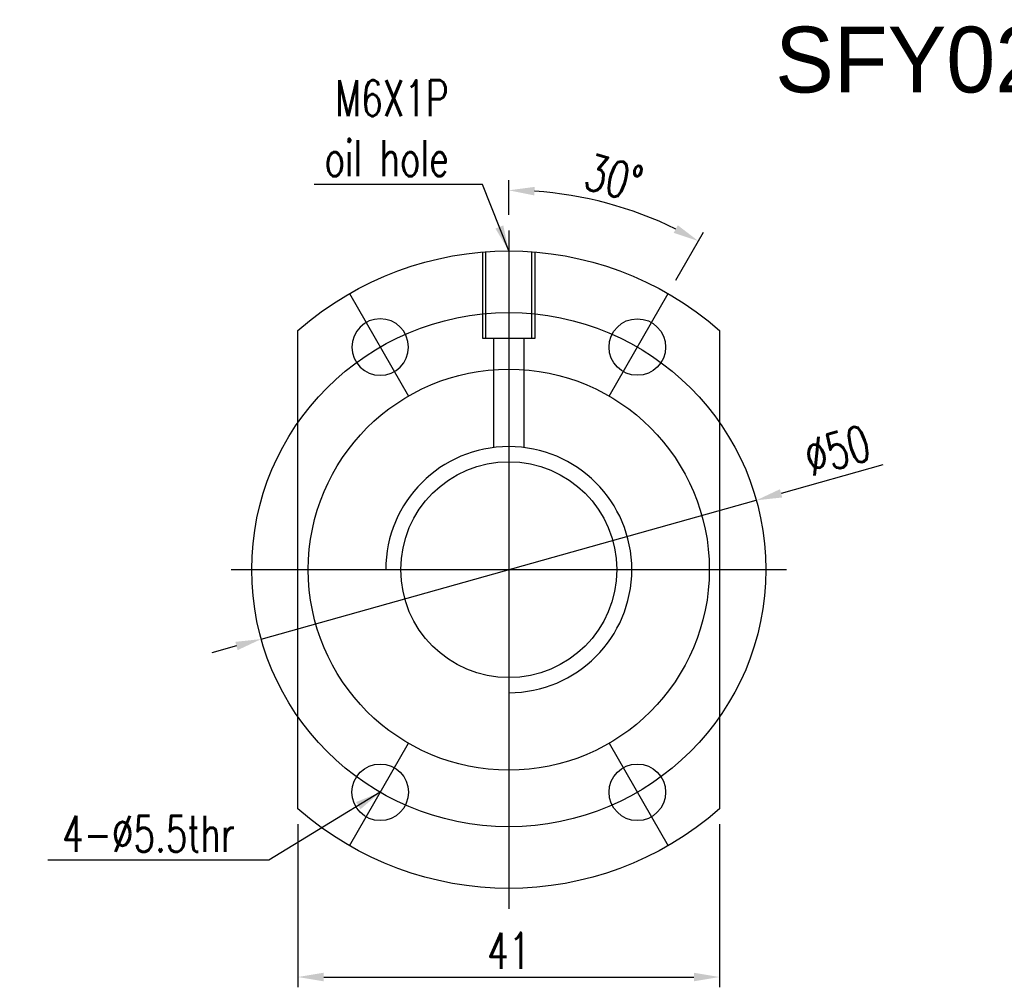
# Model space of a CAD drawing. Header units: millimetres. Extents: x 2 to 201, y -2 to 101.
# Tile 1 of 56: x 2 to 97, y 7 to 101. Entities that reach past the tile are written whole.
import ezdxf

# ---------------------------------------------------------------- set-up
doc = ezdxf.new("R2010")
doc.units = ezdxf.units.MM
doc.header["$LTSCALE"] = 0.1
doc.layers.get('DEFPOINTS').update_dxf_attribs({"linetype": 'CONTINUOUS'})
doc.layers.add('layer 1', color=7, linetype='CONTINUOUS')
doc.styles.add('DIM-7', font='SIMPLEX.shx', dxfattribs={"width": 0.7, "bigfont": 'chineset.shx'})
doc.dimstyles.new('CNS', dxfattribs={"dimtxt": 3.5, "dimasz": 2.5, "dimexe": 1, "dimexo": 1.5, "dimgap": 0.09, "dimtad": 0, "dimdsep": 46, "dimtxsty": 'DIM-7', "dimcen": 0.09, "dimclrd": 1, "dimclre": 1, "dimclrt": 4, "dimadec": 0, "dimazin": 0, "dimtfac": 1, "dimtix": 1, "dimtmove": 2, "dimatfit": 3, "dimfxl": 1, "dimtvp": 0.971429, "dimtolj": 1, "dimarcsym": 0})

# ---------------------------------------------------------------- blocks, each defined once
blk = doc.blocks.new('*D7')
at = {"layer": 'DEFPOINTS', "color": 0, "transparency": 16777216}
for p in [(28.746, 24.127), (69.746, 24.127), (69.746, 7.765)]:
    blk.add_point(p, dxfattribs=at)
at = {"layer": 'layer 1', "lineweight": -2, "transparency": 16777216}
for p, q in [((28.746, 22.627), (28.746, 6.765)), ((69.746, 22.627), (69.746, 6.765)), ((31.246, 7.765), (67.246, 7.765))]:
    blk.add_line(p, q, dxfattribs=at)
at = {"layer": 'layer 1', "transparency": 16777216}
for points in [[(31.246, 8.182), (31.246, 7.348), (28.746, 7.765)], [(67.246, 8.182), (67.246, 7.348), (69.746, 7.765)]]:
    blk.add_solid(points, dxfattribs=at)
at = {"layer": 'layer 1', "transparency": 16777216, "insert": (49.246, 10.315), "char_height": 3.5, "attachment_point": 5, "style": 'DIM-7'}
blk.add_mtext('\\A1;41', dxfattribs=at)
blk = doc.blocks.new('*D8')
at = {"layer": 'DEFPOINTS', "color": 0, "transparency": 16777216}
for p in [(61.864, 82.049), (49.246, 80.381), (64.746, 74.227), (58.996, 64.268), (49.246, 14.381)]:
    blk.add_point(p, dxfattribs=at)
at = {"layer": 'layer 1', "lineweight": -2, "transparency": 16777216}
for p, q in [((49.246, 81.881), (49.246, 85.273)), ((65.496, 75.526), (68.192, 80.197))]:
    blk.add_line(p, q, dxfattribs=at)
blk.add_arc((49.246, 47.381), 36.893, 63.88332, 86.11668, dxfattribs=at)
at = {"layer": 'layer 1', "transparency": 16777216}
for points in [[(51.73, 83.772), (51.759, 84.605), (49.246, 84.273)], [(65.682, 80.874), (65.29, 80.139), (67.692, 79.331)]]:
    blk.add_solid(points, dxfattribs=at)
at = {"layer": 'layer 1', "transparency": 16777216, "insert": (59.454, 85.479), "char_height": 3.5, "attachment_point": 5, "rotation": 345, "style": 'DIM-7'}
blk.add_mtext('\\A1;30°', dxfattribs=at)
blk = doc.blocks.new('*D9')
at = {"layer": 'DEFPOINTS', "color": 0, "transparency": 16777216}
for p in [(73.318, 54.128), (25.174, 40.633)]:
    blk.add_point(p, dxfattribs=at)
at = {"layer": 'layer 1', "lineweight": -2, "transparency": 16777216}
for p, q in [((85.627, 57.579), (75.725, 54.803)), ((25.174, 40.633), (73.318, 54.128)), ((22.767, 39.958), (20.359, 39.283))]:
    blk.add_line(p, q, dxfattribs=at)
at = {"layer": 'layer 1', "transparency": 16777216}
for points in [[(75.613, 55.204), (75.838, 54.402), (73.318, 54.128)], [(22.654, 40.359), (22.879, 39.557), (25.174, 40.633)]]:
    blk.add_solid(points, dxfattribs=at)
at = {"layer": 'layer 1', "transparency": 16777216, "insert": (81.191, 58.984), "char_height": 3.5, "attachment_point": 5, "rotation": 15.65895, "style": 'DIM-7'}
blk.add_mtext('\\A1;∅50', dxfattribs=at)

msp = doc.modelspace()

# ---------------------------------------------------------------- linework, layer by layer
at = {"layer": 'layer 1'}
for p, q in [((49.246, 80.381), (49.246, 14.381)), ((46.696, 78.276), (46.696, 69.881)), ((46.996, 78.276), (46.996, 69.881)), ((51.496, 69.881), (51.496, 78.278)), ((51.796, 69.881), (51.796, 78.278)), ((33.746, 74.227), (39.496, 64.268)), ((58.996, 64.268), (64.746, 74.227)), ((46.696, 69.881), (51.796, 69.881)), ((47.746, 69.881), (47.746, 59.251)), ((50.746, 59.251), (50.746, 69.881)), ((22.246, 47.381), (76.246, 47.381)), ((33.746, 20.534), (39.496, 30.493)), ((58.996, 30.493), (64.746, 20.534))]:
    msp.add_line(p, q, dxfattribs=at)
at = {"layer": 'layer 1', "linetype": 'Continuous'}
for p, q in [((28.746, 24.127), (28.746, 70.635)), ((69.746, 70.635), (69.746, 24.127))]:
    msp.add_line(p, q, dxfattribs=at)
at = {"layer": 'layer 1'}
for radius in [25, 19.5]:
    msp.add_circle((49.246, 47.381), radius, dxfattribs=at)
at = {"layer": 'layer 1', "linetype": 'Continuous', "extrusion": (0, 0, -1)}
msp.add_circle((-36.746, 69.031), 2.75, dxfattribs=at)
at = {"layer": 'layer 1', "linetype": 'Continuous'}
for centre, radius in [((61.746, 69.031), 2.75), ((49.246, 47.381), 10.5), ((36.746, 25.73), 2.75), ((61.746, 25.73), 2.75)]:
    msp.add_circle(centre, radius, dxfattribs=at)
at = {"layer": 'layer 1', "linetype": 'Continuous', "extrusion": (0, 0, -1)}
for start, end in [(48.60165, 131.39835), (228.60165, 311.39835)]:
    msp.add_arc((-49.246, 47.381), 31, start, end, dxfattribs=at)
at = {"layer": 'layer 1'}
msp.add_arc((49.246, 47.381), 11.965, 270, 180, dxfattribs=at)

# ---------------------------------------------------------------- texts
msp.add_text('SFY02020-5.6', height=6.4, dxfattribs=at).set_placement((75.151, 93.788))
at = {"layer": 'layer 1', "char_height": 3.5, "attachment_point": 9, "style": 'DIM-7'}
for s, insert in [('\\A1;M6X1P\\Poil hole', (43.397, 85.635)), ('\\A1;4-%%c5.5thr', (22.616, 19.942))]:
    msp.add_mtext(s, dxfattribs=dict(at, insert=insert))

# ---------------------------------------------------------------- dimensions: what is measured, and where the dimension line sits
at = {"layer": 'layer 1'}
dim = msp.add_angular_dim_2l(base=(61.864, 82.049), line1=((49.246, 80.381), (49.246, 14.381)), line2=((58.996, 64.268), (64.746, 74.227)), dimstyle='CNS', override={"dimgap": 0.8, "dimtad": 1, "dimclrd": 256, "dimclre": 256, "dimclrt": 256, "dimadec": 2, "dimazin": 2, "dimtmove": 1, "dimatfit": 0}, dxfattribs=at)
dim.commit()
dim.dimension.update_dxf_attribs({"geometry": '*D8', "text_midpoint": (59.454, 85.479)})
dim = msp.add_diameter_dim_2p(p1=(25.174, 40.633), p2=(73.318, 54.128), dimstyle='CNS', override={"dimgap": 0.8, "dimtad": 1, "dimclrd": 256, "dimclre": 256, "dimclrt": 256, "dimadec": 2, "dimazin": 2, "dimtmove": 1, "dimatfit": 0}, dxfattribs=at)
dim.commit()
dim.dimension.update_dxf_attribs({"geometry": '*D9', "text_midpoint": (81.191, 58.984)})
dim = msp.add_linear_dim(base=(69.746, 7.765), p1=(28.746, 24.127), p2=(69.746, 24.127), dimstyle='CNS', override={"dimgap": 0.8, "dimtad": 1, "dimclrd": 256, "dimclre": 256, "dimclrt": 256, "dimadec": 2, "dimazin": 2, "dimtmove": 1, "dimatfit": 0}, dxfattribs=at)
dim.commit()
dim.dimension.update_dxf_attribs({"geometry": '*D7', "text_midpoint": (49.246, 10.315)})

# ---------------------------------------------------------------- leaders
at = {"layer": 'layer 1', "annotation_type": 0, "has_hookline": 1, "hookline_direction": 1}
for points, text_width in [([(49.246, 78.381), (46.697, 84.835), (44.197, 84.835)], 13.067), ([(36.746, 25.73), (25.916, 19.142), (23.416, 19.142)], 18.2)]:
    msp.add_leader(points, dimstyle='CNS', override={"dimgap": 0.8, "dimtad": 1, "dimclrd": 256, "dimclre": 256, "dimclrt": 256, "dimadec": 2, "dimazin": 2, "dimtmove": 1, "dimatfit": 0}, dxfattribs=dict(at, text_width=text_width))

doc.saveas('drawing.dxf')
